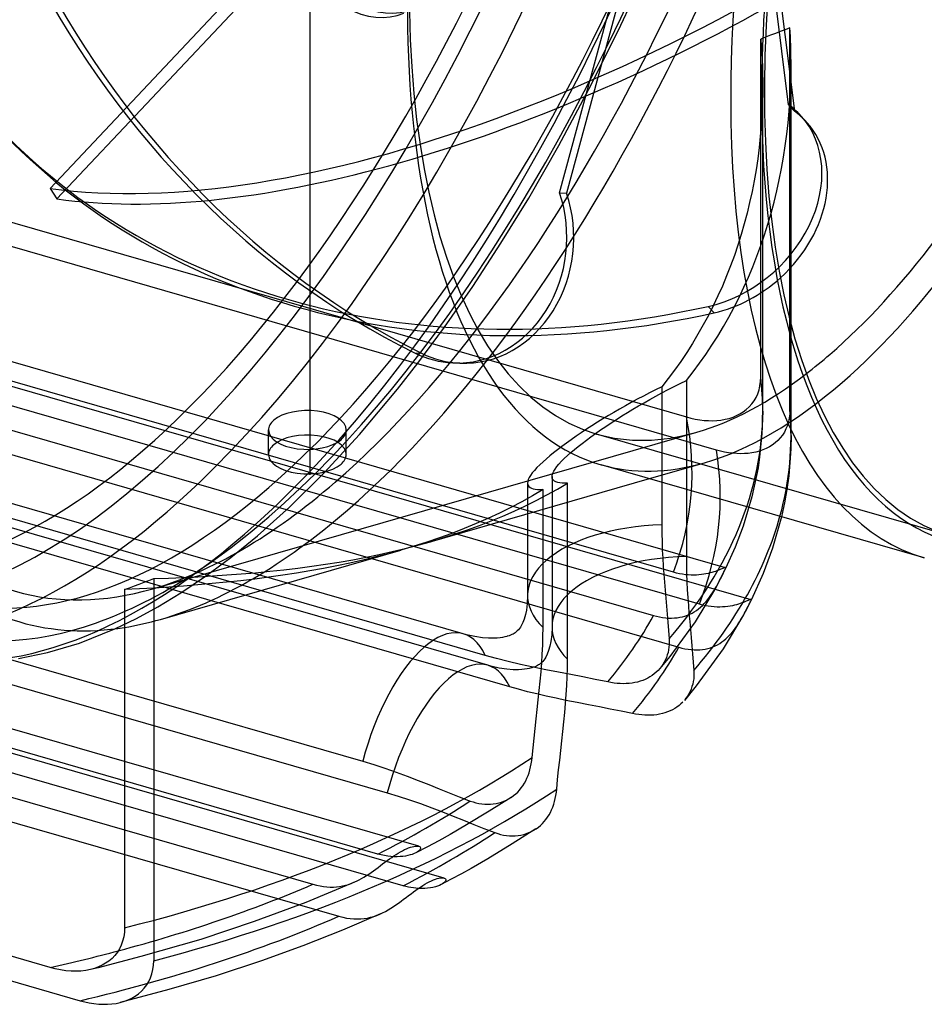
# Model space of a CAD drawing. Header units: millimetres. Extents: x -144 to 144, y -123 to 109.
# Tile 8 of 11: x 29 to 93, y -123 to -53. Entities that reach past the tile are written whole.
import ezdxf

# ---------------------------------------------------------------- set-up
doc = ezdxf.new("R2010")
doc.units = ezdxf.units.MM
doc.layers.add('HIDDEN', color=7, linetype='Continuous')
doc.layers.add('THICK', color=7, linetype='Continuous')

msp = doc.modelspace()

# ---------------------------------------------------------------- linework, layer by layer
at = {"layer": 'HIDDEN'}
for p, q in [((49.842, -85.055), (49.842, -35.692)), ((49.842, -85.055), (49.842, -35.692)), ((53.939, -40.891), (31.438, -64.784)), ((31.931, -65.526), (54.907, -41.129)), ((83.683, -58.855), (81.467, -41.241)), ((67.482, -65.085), (72.945, -44.921)), ((73.53, -44.605), (67.975, -65.107)), ((71.621, -53.634), (73.61, -49.353)), ((-31.451, -49.811), (76.451, -80.959)), ((78.574, -83.304), (-33.574, -50.93)), ((-55.033, -52.871), (79.197, -91.62)), ((69.561, -57.763), (71.621, -53.634)), ((83.433, -53.556), (83.091, -53.686)), ((83.773, -53.427), (83.433, -53.556)), ((83.79, -53.728), (83.773, -53.427)), ((83.773, -80.475), (83.773, -53.427)), ((-56.845, -54.08), (81.01, -93.875)), ((82.057, -54.076), (81.71, -54.207)), ((81.71, -54.207), (81.749, -54.697)), ((81.71, -78.147), (81.71, -54.207)), ((82.403, -53.946), (82.057, -54.076)), ((82.748, -53.816), (82.403, -53.946)), ((83.091, -53.686), (82.748, -53.816)), ((83.805, -54.03), (83.79, -53.728)), ((83.818, -54.333), (83.805, -54.03)), ((83.829, -54.636), (83.818, -54.333)), ((81.749, -54.697), (81.782, -55.19)), ((83.837, -54.939), (83.829, -54.636)), ((83.844, -55.243), (83.837, -54.939)), ((75.533, -91.953), (-50.033, -55.705)), ((81.782, -55.19), (81.808, -55.684)), ((81.808, -55.684), (81.828, -56.179)), ((83.85, -56.056), (83.844, -55.243)), ((81.828, -56.179), (81.842, -56.675)), ((83.84, -56.871), (83.85, -56.056)), ((83.85, -82.272), (83.85, -55.96)), ((77.367, -94.214), (-51.867, -56.908)), ((81.842, -56.675), (81.849, -57.172)), ((83.814, -57.687), (83.84, -56.871)), ((-54.626, -57.843), (74.126, -95.01)), ((67.434, -61.738), (69.561, -57.763)), ((81.849, -57.172), (81.847, -57.959)), ((81.85, -80.54), (81.85, -57.479)), ((83.772, -58.503), (83.814, -57.687)), ((81.847, -57.959), (81.829, -58.747)), ((83.713, -59.319), (83.772, -58.503)), ((-56.415, -59.059), (75.915, -97.259)), ((81.829, -58.747), (81.795, -59.535)), ((83.683, -58.855), (84.09, -59.312)), ((81.795, -59.535), (81.744, -60.324)), ((83.638, -60.134), (83.713, -59.319)), ((81.744, -60.324), (81.677, -61.111)), ((83.547, -60.946), (83.638, -60.134)), ((81.677, -61.111), (81.593, -61.896)), ((83.439, -61.757), (83.547, -60.946)), ((65.298, -65.465), (67.434, -61.738)), ((81.593, -61.896), (81.493, -62.68)), ((83.314, -62.564), (83.439, -61.757)), ((81.493, -62.68), (81.376, -63.46)), ((83.173, -63.367), (83.314, -62.564)), ((60.667, -96.305), (-55.12, -62.88)), ((83.015, -64.166), (83.173, -63.367)), ((62.399, -98.537), (-56.852, -64.112)), ((81.376, -63.46), (81.242, -64.237)), ((62.224, -97.833), (-53.564, -64.408)), ((31.438, -64.784), (31.931, -65.526)), ((81.242, -64.237), (81.092, -65.01)), ((82.84, -64.959), (83.015, -64.166)), ((63.337, -68.669), (65.298, -65.465)), ((67.482, -65.085), (67.975, -65.107)), ((81.092, -65.01), (80.925, -65.778)), ((82.648, -65.747), (82.84, -64.959)), ((63.956, -100.065), (-55.296, -65.64)), ((80.925, -65.778), (80.742, -66.541)), ((82.44, -66.529), (82.648, -65.747)), ((80.742, -66.541), (80.542, -67.298)), ((82.216, -67.303), (82.44, -66.529)), ((80.542, -67.298), (80.326, -68.049)), ((81.974, -68.071), (82.216, -67.303)), ((80.326, -68.049), (80.093, -68.793)), ((81.716, -68.83), (81.974, -68.071)), ((61.352, -71.715), (63.337, -68.669)), ((80.093, -68.793), (79.843, -69.53)), ((81.442, -69.582), (81.716, -68.83)), ((79.843, -69.53), (79.577, -70.26)), ((81.151, -70.324), (81.442, -69.582)), ((79.577, -70.26), (79.296, -70.981)), ((80.845, -71.057), (81.151, -70.324)), ((79.296, -70.981), (78.998, -71.693)), ((80.522, -71.78), (80.845, -71.057)), ((59.339, -74.612), (61.352, -71.715)), ((78.998, -71.693), (78.684, -72.396)), ((80.183, -72.492), (80.522, -71.78)), ((78.684, -72.396), (78.354, -73.089)), ((-63.956, -73.14), (55.296, -107.565)), ((77.999, -73.13), (78.405, -73.587)), ((78.354, -73.089), (78.008, -73.772)), ((79.828, -73.194), (80.183, -72.492)), ((59.32, -113.595), (-80.155, -73.332)), ((78.008, -73.772), (77.647, -74.445)), ((79.458, -73.885), (79.828, -73.194)), ((77.647, -74.445), (77.271, -75.107)), ((78.672, -75.23), (79.072, -74.563)), ((79.072, -74.563), (79.458, -73.885)), ((54.626, -111.898), (-74.126, -74.731)), ((57.456, -77.158), (59.339, -74.612)), ((77.271, -75.107), (76.88, -75.758)), ((78.256, -75.885), (78.672, -75.23)), ((56.415, -114.146), (-75.915, -75.946)), ((76.88, -75.758), (76.474, -76.397)), ((77.826, -76.526), (78.256, -75.885)), ((57.223, -76.428), (57.716, -76.45)), ((76.474, -76.397), (76.054, -77.024)), ((77.382, -77.155), (77.826, -76.526)), ((56.015, -78.998), (57.456, -77.158)), ((60.43, -77.158), (59.937, -77.136)), ((76.054, -77.024), (75.619, -77.639)), ((76.924, -77.77), (77.382, -77.155)), ((75.619, -77.639), (75.171, -78.242)), ((76.452, -78.372), (76.924, -77.77)), ((75.171, -78.242), (74.708, -78.832)), ((75.584, -78.802), (76.018, -78.584)), ((76.018, -78.584), (76.452, -78.372)), ((76.452, -78.372), (76.452, -86.081)), ((81.588, -79.047), (81.656, -78.752)), ((81.656, -78.752), (81.697, -78.449)), ((81.697, -78.449), (81.71, -78.147)), ((-77.367, -78.991), (51.867, -116.298)), ((53.333, -82.198), (56.015, -78.998)), ((73.842, -79.261), (73.409, -79.483)), ((74.275, -79.043), (73.842, -79.261)), ((74.708, -78.832), (74.275, -79.043)), ((74.296, -79.482), (74.721, -79.252)), ((74.708, -78.832), (74.708, -88.599)), ((74.721, -79.252), (75.152, -79.025)), ((75.152, -79.025), (75.584, -78.802)), ((81.376, -79.579), (81.492, -79.325)), ((81.492, -79.325), (81.588, -79.047)), ((72.555, -79.939), (72.136, -80.17)), ((72.98, -79.709), (72.555, -79.939)), ((73.409, -79.483), (72.98, -79.709)), ((73.062, -80.18), (73.464, -79.947)), ((73.464, -79.947), (73.876, -79.714)), ((73.876, -79.714), (74.296, -79.482)), ((80.895, -80.241), (81.08, -80.032)), ((81.08, -80.032), (81.241, -79.81)), ((81.241, -79.81), (81.376, -79.579)), ((71.324, -80.634), (70.934, -80.865)), ((71.726, -80.402), (71.324, -80.634)), ((72.136, -80.17), (71.726, -80.402)), ((71.895, -80.885), (72.283, -80.645)), ((72.283, -80.645), (72.67, -80.412)), ((72.67, -80.412), (73.062, -80.18)), ((80.005, -80.86), (80.241, -80.739)), ((80.241, -80.739), (80.468, -80.596)), ((80.468, -80.596), (80.689, -80.43)), ((80.689, -80.43), (80.895, -80.241)), ((81.85, -80.539), (81.796, -82.156)), ((83.762, -80.751), (83.728, -81.031)), ((83.773, -80.475), (83.762, -80.751)), ((70.158, -81.338), (69.771, -81.582)), ((70.546, -81.098), (70.158, -81.338)), ((70.934, -80.865), (70.546, -81.098)), ((70.75, -81.625), (71.125, -81.377)), ((71.125, -81.377), (71.508, -81.129)), ((71.508, -81.129), (71.895, -80.885)), ((76.451, -80.959), (76.755, -81.04)), ((76.755, -81.04), (77.07, -81.109)), ((77.07, -81.109), (77.391, -81.163)), ((77.391, -81.163), (77.71, -81.2)), ((77.71, -81.2), (78.023, -81.219)), ((78.023, -81.219), (78.325, -81.222)), ((78.325, -81.222), (78.61, -81.208)), ((78.61, -81.208), (78.898, -81.176)), ((78.898, -81.176), (79.188, -81.126)), ((79.188, -81.126), (79.473, -81.056)), ((79.473, -81.056), (79.748, -80.966)), ((79.748, -80.966), (80.005, -80.86)), ((83.671, -81.304), (83.591, -81.564)), ((83.728, -81.031), (83.671, -81.304)), ((38.7, -93.119), (77.185, -82.034)), ((46.891, -83.612), (46.891, -81.88)), ((50.83, -84.917), (53.333, -82.198)), ((52.391, -83.612), (52.391, -81.88)), ((69.014, -82.076), (68.649, -82.324)), ((69.389, -81.829), (69.014, -82.076)), ((69.771, -81.582), (69.389, -81.829)), ((69.694, -82.361), (70.032, -82.118)), ((70.032, -82.118), (70.385, -81.873)), ((95.215, -89.416), (70.1, -82.166)), ((70.385, -81.873), (70.75, -81.625)), ((81.796, -82.156), (81.633, -83.777)), ((83.244, -82.236), (83.086, -82.438)), ((83.379, -82.025), (83.244, -82.236)), ((83.492, -81.806), (83.379, -82.025)), ((83.591, -81.564), (83.492, -81.806)), ((67.96, -82.81), (67.639, -83.047)), ((68.297, -82.569), (67.96, -82.81)), ((68.649, -82.324), (68.297, -82.569)), ((68.787, -83.05), (69.07, -82.828)), ((69.07, -82.828), (69.373, -82.598)), ((69.373, -82.598), (69.694, -82.361)), ((82.72, -82.795), (82.52, -82.944)), ((82.911, -82.626), (82.72, -82.795)), ((83.086, -82.438), (82.911, -82.626)), ((83.85, -82.272), (83.832, -83.223)), ((67.054, -83.499), (66.793, -83.711)), ((67.336, -83.277), (67.054, -83.499)), ((67.639, -83.047), (67.336, -83.277)), ((68.041, -83.684), (68.286, -83.466)), ((68.286, -83.466), (68.525, -83.264)), ((68.525, -83.264), (68.787, -83.05)), ((78.852, -83.378), (78.574, -83.304)), ((79.139, -83.442), (78.852, -83.378)), ((79.432, -83.494), (79.139, -83.442)), ((79.725, -83.531), (79.432, -83.494)), ((80.015, -83.554), (79.725, -83.531)), ((80.297, -83.561), (80.015, -83.554)), ((80.569, -83.554), (80.297, -83.561)), ((80.827, -83.534), (80.569, -83.554)), ((81.088, -83.498), (80.827, -83.534)), ((81.351, -83.445), (81.088, -83.498)), ((81.61, -83.376), (81.351, -83.445)), ((81.86, -83.289), (81.61, -83.376)), ((82.097, -83.187), (81.86, -83.289)), ((82.317, -83.072), (82.097, -83.187)), ((82.52, -82.944), (82.317, -83.072)), ((83.832, -83.223), (83.777, -84.173)), ((66.309, -84.131), (66.084, -84.343)), ((66.554, -83.914), (66.309, -84.131)), ((66.793, -83.711), (66.554, -83.914)), ((67.284, -84.476), (67.435, -84.293)), ((67.435, -84.293), (67.613, -84.099)), ((67.613, -84.099), (67.816, -83.896)), ((67.816, -83.896), (68.041, -83.684)), ((73.83, -85.326), (77.734, -84.202)), ((81.633, -83.777), (81.517, -84.552)), ((83.777, -84.173), (83.685, -85.125)), ((48.377, -87.338), (50.83, -84.917)), ((65.552, -84.923), (65.429, -85.093)), ((65.703, -84.741), (65.552, -84.923)), ((65.881, -84.547), (65.703, -84.741)), ((66.084, -84.343), (65.881, -84.547)), ((66.959, -85.071), (66.998, -84.943)), ((66.998, -84.943), (67.065, -84.801)), ((67.065, -84.801), (67.16, -84.645)), ((67.16, -84.645), (67.284, -84.476)), ((81.517, -84.552), (81.086, -86.604)), ((49.84, -85.056), (49.84, -85.055)), ((49.84, -85.055), (49.84, -85.055)), ((49.84, -85.055), (49.84, -85.055)), ((49.84, -85.055), (49.84, -85.055)), ((49.84, -85.055), (49.84, -85.055)), ((49.84, -85.055), (49.84, -85.055)), ((49.84, -85.055), (49.84, -85.055)), ((49.84, -85.055), (49.84, -85.055)), ((49.84, -85.055), (49.84, -85.055)), ((49.84, -85.055), (49.84, -85.055)), ((49.84, -85.055), (49.84, -85.055)), ((49.84, -85.055), (49.84, -85.055)), ((49.84, -85.055), (49.84, -85.055)), ((49.84, -85.055), (49.84, -85.055)), ((49.84, -85.055), (49.84, -85.055)), ((49.84, -85.055), (49.84, -85.055)), ((49.84, -85.055), (49.84, -85.055)), ((49.84, -85.055), (49.84, -85.055)), ((49.84, -85.055), (49.84, -85.055)), ((49.84, -85.055), (49.84, -85.055)), ((49.84, -85.055), (49.841, -85.055)), ((49.841, -85.056), (49.84, -85.056)), ((49.84, -85.056), (49.84, -85.056)), ((49.84, -85.056), (49.84, -85.056)), ((49.84, -85.056), (49.84, -85.056)), ((49.84, -85.056), (49.84, -85.056)), ((49.84, -85.056), (49.84, -85.056)), ((49.84, -85.056), (49.84, -85.056)), ((49.84, -85.056), (49.84, -85.056)), ((49.84, -85.056), (49.84, -85.056)), ((49.84, -85.056), (49.84, -85.056)), ((49.84, -85.056), (49.84, -85.056)), ((49.84, -85.056), (49.84, -85.056)), ((49.84, -85.056), (49.84, -85.056)), ((49.84, -85.056), (49.84, -85.056)), ((49.84, -85.056), (49.84, -85.056)), ((49.84, -85.056), (49.84, -85.056)), ((49.841, -85.055), (49.841, -85.055)), ((49.841, -85.055), (49.841, -85.055)), ((49.841, -85.055), (49.841, -85.055)), ((49.841, -85.055), (49.841, -85.055)), ((49.841, -85.055), (49.841, -85.055)), ((49.841, -85.055), (49.841, -85.055)), ((49.841, -85.055), (49.842, -85.055)), ((49.841, -85.055), (49.841, -85.055)), ((49.841, -85.055), (49.841, -85.055)), ((49.841, -85.055), (49.841, -85.055)), ((49.841, -85.055), (49.841, -85.055)), ((49.841, -85.055), (49.841, -85.055)), ((49.841, -85.055), (49.841, -85.055)), ((49.841, -85.055), (49.841, -85.055)), ((49.841, -85.055), (49.841, -85.055)), ((49.841, -85.056), (49.841, -85.056)), ((49.841, -85.056), (49.841, -85.056)), ((49.841, -85.056), (49.841, -85.056)), ((49.841, -85.056), (49.841, -85.056)), ((49.841, -85.056), (49.841, -85.056)), ((49.841, -85.056), (49.841, -85.056)), ((49.841, -85.056), (49.841, -85.056)), ((49.841, -85.056), (49.841, -85.056)), ((49.841, -85.056), (49.841, -85.056)), ((49.841, -85.056), (49.841, -85.056)), ((49.841, -85.056), (49.841, -85.056)), ((49.841, -85.056), (49.841, -85.056)), ((49.841, -85.056), (49.841, -85.056)), ((49.841, -85.056), (49.841, -85.056)), ((49.842, -85.056), (49.841, -85.056)), ((49.842, -85.055), (49.842, -85.055)), ((49.842, -85.055), (49.842, -85.055)), ((49.842, -85.055), (49.842, -85.055)), ((49.842, -85.055), (49.842, -85.055)), ((49.842, -85.055), (49.842, -85.055)), ((49.842, -85.055), (49.842, -85.055)), ((49.842, -85.055), (49.842, -85.055)), ((49.842, -85.055), (49.842, -85.055)), ((49.842, -85.055), (49.842, -85.056)), ((49.842, -85.056), (49.842, -85.056)), ((49.842, -85.056), (49.842, -85.056)), ((49.842, -85.056), (49.842, -85.056)), ((65.227, -85.52), (65.214, -85.633)), ((65.214, -85.633), (65.226, -85.729)), ((65.214, -85.633), (65.214, -93.593)), ((65.266, -85.392), (65.227, -85.52)), ((65.333, -85.25), (65.266, -85.392)), ((65.429, -85.093), (65.333, -85.25)), ((66.946, -85.183), (66.959, -85.071)), ((66.958, -85.279), (66.946, -85.183)), ((66.946, -85.183), (66.946, -95.825)), ((66.991, -85.362), (66.958, -85.279)), ((67.047, -85.434), (66.991, -85.362)), ((67.124, -85.496), (67.047, -85.434)), ((67.224, -85.548), (67.124, -85.496)), ((67.347, -85.59), (67.224, -85.548)), ((67.326, -86.072), (68.049, -85.649)), ((67.492, -85.62), (67.347, -85.59)), ((67.658, -85.64), (67.492, -85.62)), ((67.844, -85.65), (67.658, -85.64)), ((68.05, -85.649), (67.844, -85.65)), ((68.049, -86.991), (68.049, -85.649)), ((83.685, -85.125), (83.556, -86.082)), ((65.226, -85.729), (65.259, -85.812)), ((65.259, -85.812), (65.314, -85.885)), ((65.314, -85.885), (65.392, -85.947)), ((65.392, -85.947), (65.491, -85.999)), ((65.491, -85.999), (65.613, -86.041)), ((66.312, -86.103), (65.566, -86.54)), ((65.613, -86.041), (65.757, -86.072)), ((65.757, -86.072), (65.922, -86.093)), ((65.922, -86.093), (66.107, -86.103)), ((66.107, -86.103), (66.312, -86.103)), ((66.312, -95.87), (66.312, -86.103)), ((66.587, -86.481), (67.326, -86.072)), ((83.556, -86.082), (83.388, -87.043)), ((64.802, -86.964), (64.021, -87.372)), ((65.566, -86.54), (64.802, -86.964)), ((65.059, -87.257), (65.831, -86.876)), ((65.831, -86.876), (66.587, -86.481)), ((81.086, -86.604), (80.466, -88.681)), ((83.388, -87.043), (83.177, -88.022)), ((46.111, -89.368), (48.377, -87.338)), ((63.222, -87.767), (62.407, -88.146)), ((64.021, -87.372), (63.222, -87.767)), ((63.468, -87.977), (64.271, -87.624)), ((64.271, -87.624), (65.059, -87.257)), ((62.407, -88.146), (61.575, -88.511)), ((61.817, -88.638), (62.65, -88.315)), ((62.65, -88.315), (63.468, -87.977)), ((59.862, -89.196), (58.983, -89.517)), ((60.726, -88.861), (59.862, -89.196)), ((60.107, -89.242), (60.969, -88.947)), ((61.575, -88.511), (60.726, -88.861)), ((60.969, -88.947), (61.817, -88.638)), ((74.708, -88.599), (74.713, -89.214)), ((80.466, -88.681), (79.902, -90.175)), ((44.233, -90.897), (46.111, -89.368)), ((58.088, -89.822), (57.178, -90.112)), ((58.983, -89.517), (58.088, -89.822)), ((58.343, -89.786), (59.232, -89.521)), ((59.232, -89.521), (60.107, -89.242)), ((74.713, -89.214), (74.725, -89.808)), ((74.725, -89.808), (74.745, -90.386)), ((39.249, -95.286), (56.247, -90.39)), ((56.254, -90.388), (55.37, -90.635)), ((57.178, -90.112), (56.254, -90.388)), ((74.745, -90.386), (74.773, -90.953)), ((79.902, -90.175), (79.228, -91.688)), ((42.426, -92.239), (44.233, -90.897)), ((53.566, -91.089), (52.648, -91.298)), ((54.474, -90.868), (53.566, -91.089)), ((55.37, -90.635), (54.474, -90.868)), ((74.773, -90.953), (74.806, -91.515)), ((49.827, -91.85), (48.866, -92.011)), ((50.777, -91.678), (49.827, -91.85)), ((51.718, -91.494), (50.777, -91.678)), ((52.648, -91.298), (51.718, -91.494)), ((74.806, -91.515), (74.845, -92.076)), ((75.747, -92.01), (75.533, -91.953)), ((78.261, -91.964), (78.128, -92.001)), ((78.387, -91.925), (78.261, -91.964)), ((78.503, -91.886), (78.387, -91.925)), ((78.611, -91.846), (78.503, -91.886)), ((79.228, -91.688), (78.518, -93.07)), ((78.711, -91.807), (78.611, -91.846)), ((78.802, -91.77), (78.711, -91.807)), ((78.883, -91.735), (78.802, -91.77)), ((78.956, -91.703), (78.883, -91.735)), ((79.018, -91.675), (78.956, -91.703)), ((79.071, -91.653), (79.018, -91.675)), ((79.07, -92.009), (79.108, -91.93)), ((79.116, -91.635), (79.071, -91.653)), ((79.108, -91.93), (79.141, -91.859)), ((79.151, -91.624), (79.116, -91.635)), ((79.141, -91.859), (79.169, -91.798)), ((79.179, -91.619), (79.151, -91.624)), ((79.169, -91.798), (79.19, -91.747)), ((79.199, -91.62), (79.179, -91.619)), ((79.19, -91.747), (79.205, -91.705)), ((79.211, -91.63), (79.199, -91.62)), ((79.205, -91.705), (79.214, -91.671)), ((79.216, -91.646), (79.211, -91.63)), ((79.214, -91.671), (79.216, -91.646)), ((40.69, -93.408), (42.426, -92.239)), ((43.926, -92.654), (42.914, -92.753)), ((44.931, -92.546), (43.926, -92.654)), ((45.928, -92.428), (44.931, -92.546)), ((46.916, -92.299), (45.928, -92.428)), ((47.895, -92.16), (46.916, -92.299)), ((48.866, -92.011), (47.895, -92.16)), ((74.845, -92.076), (74.89, -92.641)), ((74.89, -92.641), (74.938, -93.21)), ((75.961, -92.057), (75.747, -92.01)), ((76.173, -92.095), (75.961, -92.057)), ((76.38, -92.123), (76.173, -92.095)), ((76.583, -92.142), (76.38, -92.123)), ((76.78, -92.152), (76.583, -92.142)), ((76.971, -92.154), (76.78, -92.152)), ((77.157, -92.149), (76.971, -92.154)), ((77.337, -92.137), (77.157, -92.149)), ((77.509, -92.119), (77.337, -92.137)), ((77.676, -92.096), (77.509, -92.119)), ((77.835, -92.068), (77.676, -92.096)), ((77.985, -92.036), (77.835, -92.068)), ((78.128, -92.001), (77.985, -92.036)), ((78.653, -92.812), (78.728, -92.673)), ((78.728, -92.673), (78.799, -92.542)), ((78.799, -92.542), (78.863, -92.418)), ((78.863, -92.418), (78.923, -92.303)), ((78.923, -92.303), (78.977, -92.196)), ((78.977, -92.196), (79.026, -92.098)), ((79.026, -92.098), (79.07, -92.009)), ((37.758, -93.125), (36.71, -93.178)), ((38.8, -93.066), (37.758, -93.125)), ((39.838, -92.999), (38.8, -93.066)), ((40.87, -92.925), (39.838, -92.999)), ((41.895, -92.844), (40.87, -92.925)), ((42.914, -92.753), (41.895, -92.844)), ((74.938, -93.21), (74.989, -93.778)), ((78.518, -93.07), (77.065, -95.467)), ((78.293, -93.413), (78.392, -93.257)), ((78.392, -93.257), (78.485, -93.105)), ((78.485, -93.105), (78.572, -92.956)), ((78.572, -92.956), (78.653, -92.812)), ((39.057, -94.4), (40.69, -93.408)), ((65.214, -93.592), (65.191, -94.158)), ((74.989, -93.778), (75.041, -94.346)), ((77.71, -94.165), (77.839, -94.022)), ((77.839, -94.022), (77.961, -93.875)), ((77.961, -93.875), (78.077, -93.723)), ((78.077, -93.723), (78.188, -93.569)), ((78.188, -93.569), (78.293, -93.413)), ((80.488, -94.082), (80.382, -94.123)), ((80.585, -94.043), (80.488, -94.082)), ((80.671, -94.006), (80.585, -94.043)), ((80.748, -93.972), (80.671, -94.006)), ((80.815, -93.941), (80.748, -93.972)), ((80.872, -93.915), (80.815, -93.941)), ((80.921, -93.895), (80.872, -93.915)), ((80.959, -93.881), (80.921, -93.895)), ((80.938, -94.127), (80.969, -94.062)), ((80.989, -93.874), (80.959, -93.881)), ((80.969, -94.062), (80.993, -94.008)), ((81.01, -93.875), (80.989, -93.874)), ((80.993, -94.008), (81.011, -93.963)), ((81.022, -93.884), (81.01, -93.875)), ((81.011, -93.963), (81.022, -93.927)), ((81.026, -93.901), (81.022, -93.884)), ((81.022, -93.927), (81.026, -93.901)), ((37.562, -95.215), (39.057, -94.4)), ((65.131, -94.634), (65.066, -94.948)), ((65.191, -94.158), (65.131, -94.634)), ((75.041, -94.346), (75.092, -94.917)), ((76.851, -94.837), (77.006, -94.747)), ((77.006, -94.747), (77.156, -94.649)), ((77.156, -94.649), (77.301, -94.541)), ((77.301, -94.541), (77.441, -94.425)), ((77.579, -94.27), (77.367, -94.214)), ((77.441, -94.425), (77.578, -94.299)), ((77.578, -94.299), (77.71, -94.165)), ((77.79, -94.317), (77.579, -94.27)), ((78.001, -94.355), (77.79, -94.317)), ((78.21, -94.384), (78.001, -94.355)), ((78.417, -94.403), (78.21, -94.384)), ((78.62, -94.413), (78.417, -94.403)), ((78.818, -94.414), (78.62, -94.413)), ((79.008, -94.408), (78.818, -94.414)), ((79.193, -94.394), (79.008, -94.408)), ((79.37, -94.375), (79.193, -94.394)), ((79.539, -94.349), (79.37, -94.375)), ((79.701, -94.319), (79.539, -94.349)), ((79.855, -94.284), (79.701, -94.319)), ((80.001, -94.246), (79.855, -94.284)), ((80.139, -94.206), (80.001, -94.246)), ((80.265, -94.165), (80.139, -94.206)), ((80.382, -94.123), (80.265, -94.165)), ((80.559, -94.858), (80.63, -94.726)), ((80.63, -94.726), (80.695, -94.603)), ((80.695, -94.603), (80.755, -94.488)), ((80.755, -94.488), (80.809, -94.383)), ((80.809, -94.383), (80.858, -94.288)), ((80.858, -94.288), (80.901, -94.202)), ((80.901, -94.202), (80.938, -94.127)), ((36.03, -95.954), (37.562, -95.215)), ((64.974, -95.266), (64.877, -95.517)), ((65.066, -94.948), (64.974, -95.266)), ((74.126, -95.011), (74.342, -95.068)), ((74.342, -95.068), (74.558, -95.115)), ((74.558, -95.115), (74.772, -95.151)), ((74.772, -95.151), (74.985, -95.177)), ((74.985, -95.177), (75.196, -95.192)), ((75.092, -94.917), (75.142, -95.492)), ((75.196, -95.192), (75.402, -95.195)), ((77.065, -95.467), (75.27, -97.92)), ((75.402, -95.195), (75.602, -95.188)), ((75.602, -95.188), (75.797, -95.169)), ((75.797, -95.169), (75.987, -95.14)), ((75.987, -95.14), (76.171, -95.1)), ((76.171, -95.1), (76.35, -95.049)), ((76.35, -95.049), (76.523, -94.988)), ((76.523, -94.988), (76.69, -94.917)), ((76.69, -94.917), (76.851, -94.837)), ((80.117, -95.61), (80.218, -95.451)), ((80.218, -95.451), (80.312, -95.295)), ((80.312, -95.295), (80.4, -95.144)), ((80.4, -95.144), (80.482, -94.997)), ((80.482, -94.997), (80.559, -94.858)), ((64.44, -96.152), (64.386, -96.196)), ((64.49, -96.106), (64.44, -96.152)), ((64.566, -96.027), (64.49, -96.106)), ((64.643, -95.932), (64.566, -96.027)), ((64.706, -95.841), (64.643, -95.932)), ((64.772, -95.731), (64.706, -95.841)), ((64.877, -95.517), (64.772, -95.731)), ((66.306, -96.494), (66.312, -95.87)), ((66.946, -95.825), (66.923, -96.389)), ((75.142, -95.492), (75.189, -96.072)), ((75.189, -96.072), (75.233, -96.661)), ((79.655, -96.237), (79.779, -96.085)), ((79.779, -96.085), (79.897, -95.929)), ((79.897, -95.929), (80.01, -95.77)), ((80.01, -95.77), (80.117, -95.61)), ((60.897, -96.369), (60.667, -96.305)), ((61.487, -96.501), (60.897, -96.369)), ((62.018, -96.581), (61.487, -96.501)), ((62.456, -96.615), (62.018, -96.581)), ((62.84, -96.618), (62.456, -96.615)), ((63.067, -96.607), (62.84, -96.618)), ((63.269, -96.587), (63.067, -96.607)), ((63.451, -96.56), (63.269, -96.587)), ((63.609, -96.529), (63.451, -96.56)), ((63.75, -96.494), (63.609, -96.529)), ((63.78, -96.485), (63.75, -96.494)), ((63.907, -96.445), (63.78, -96.485)), ((64.017, -96.403), (63.907, -96.445)), ((64.111, -96.362), (64.017, -96.403)), ((64.193, -96.321), (64.111, -96.362)), ((64.265, -96.279), (64.193, -96.321)), ((64.329, -96.238), (64.265, -96.279)), ((64.386, -96.196), (64.329, -96.238)), ((66.288, -97.115), (66.306, -96.494)), ((66.863, -96.863), (66.798, -97.18)), ((66.923, -96.389), (66.863, -96.863)), ((75.233, -96.661), (75.241, -96.858)), ((75.241, -96.858), (75.236, -97.053)), ((78.96, -96.884), (79.107, -96.773)), ((79.107, -96.773), (79.25, -96.653)), ((79.25, -96.653), (79.389, -96.523)), ((79.389, -96.523), (79.524, -96.384)), ((79.524, -96.384), (79.655, -96.237)), ((66.259, -97.738), (66.288, -97.115)), ((66.706, -97.497), (66.61, -97.748)), ((66.798, -97.18), (66.706, -97.497)), ((75.192, -97.435), (75.152, -97.621)), ((75.22, -97.246), (75.192, -97.435)), ((75.236, -97.053), (75.22, -97.246)), ((75.915, -97.259), (76.133, -97.317)), ((76.133, -97.317), (76.35, -97.364)), ((76.35, -97.364), (76.567, -97.401)), ((76.567, -97.401), (76.782, -97.426)), ((76.782, -97.426), (76.994, -97.44)), ((76.994, -97.44), (77.2, -97.443)), ((77.2, -97.443), (77.4, -97.435)), ((77.4, -97.435), (77.596, -97.415)), ((77.596, -97.415), (77.786, -97.385)), ((77.786, -97.385), (77.97, -97.344)), ((77.97, -97.344), (78.15, -97.292)), ((78.15, -97.292), (78.323, -97.23)), ((78.323, -97.23), (78.49, -97.158)), ((78.49, -97.158), (78.652, -97.076)), ((78.652, -97.076), (78.809, -96.984)), ((78.809, -96.984), (78.96, -96.884)), ((63.017, -98.053), (62.224, -97.833)), ((63.852, -98.266), (63.017, -98.053)), ((66.219, -98.365), (66.259, -97.738)), ((66.298, -98.259), (66.222, -98.338)), ((66.375, -98.163), (66.298, -98.259)), ((66.438, -98.072), (66.375, -98.163)), ((66.504, -97.963), (66.438, -98.072)), ((66.61, -97.748), (66.504, -97.963)), ((75.27, -97.92), (74.568, -98.772)), ((74.965, -98.152), (74.881, -98.317)), ((75.039, -97.98), (74.965, -98.152)), ((75.101, -97.803), (75.039, -97.98)), ((75.152, -97.621), (75.101, -97.803)), ((62.621, -98.598), (62.399, -98.538)), ((63.216, -98.732), (62.621, -98.598)), ((63.75, -98.813), (63.216, -98.732)), ((64.187, -98.847), (63.75, -98.813)), ((64.721, -98.47), (63.852, -98.266)), ((64.569, -98.851), (64.187, -98.847)), ((64.799, -98.839), (64.569, -98.851)), ((65.611, -98.665), (64.721, -98.47)), ((65.001, -98.819), (64.799, -98.839)), ((65.181, -98.792), (65.001, -98.819)), ((65.341, -98.761), (65.181, -98.792)), ((65.481, -98.726), (65.341, -98.761)), ((65.512, -98.717), (65.481, -98.726)), ((65.639, -98.677), (65.512, -98.717)), ((66.51, -98.85), (65.611, -98.665)), ((65.749, -98.636), (65.639, -98.677)), ((65.843, -98.594), (65.749, -98.636)), ((65.924, -98.553), (65.843, -98.594)), ((65.997, -98.511), (65.924, -98.553)), ((66.061, -98.47), (65.997, -98.511)), ((66.118, -98.428), (66.061, -98.47)), ((66.172, -98.384), (66.118, -98.428)), ((66.17, -99.001), (66.219, -98.365)), ((66.222, -98.338), (66.172, -98.384)), ((67.405, -99.027), (66.51, -98.85)), ((74.446, -98.906), (74.316, -99.032)), ((74.568, -98.772), (74.446, -98.906)), ((74.682, -98.628), (74.568, -98.772)), ((74.786, -98.476), (74.682, -98.628)), ((74.881, -98.317), (74.786, -98.476)), ((66.048, -100.312), (66.113, -99.649)), ((66.113, -99.649), (66.17, -99.001)), ((68.282, -99.197), (67.405, -99.027)), ((69.129, -99.361), (68.282, -99.197)), ((69.988, -99.531), (69.129, -99.361)), ((70.883, -99.715), (69.988, -99.531)), ((73.368, -99.606), (73.186, -99.668)), ((73.544, -99.533), (73.368, -99.606)), ((73.712, -99.452), (73.544, -99.533)), ((73.875, -99.361), (73.712, -99.452)), ((74.029, -99.26), (73.875, -99.361)), ((74.177, -99.151), (74.029, -99.26)), ((74.316, -99.032), (74.177, -99.151)), ((64.566, -100.236), (63.956, -100.065)), ((65.203, -100.403), (64.566, -100.236)), ((65.976, -100.984), (66.048, -100.312)), ((71.108, -99.758), (70.883, -99.715)), ((71.331, -99.792), (71.108, -99.758)), ((71.552, -99.817), (71.331, -99.792)), ((71.769, -99.833), (71.552, -99.817)), ((71.984, -99.838), (71.769, -99.833)), ((72.195, -99.835), (71.984, -99.838)), ((72.402, -99.821), (72.195, -99.835)), ((72.605, -99.798), (72.402, -99.821)), ((72.804, -99.765), (72.605, -99.798)), ((72.998, -99.721), (72.804, -99.765)), ((73.186, -99.668), (72.998, -99.721)), ((36.71, -100.468), (53.564, -105.333)), ((65.863, -100.565), (65.203, -100.403)), ((66.541, -100.722), (65.863, -100.565)), ((65.902, -101.659), (65.976, -100.984)), ((67.23, -100.873), (66.541, -100.722)), ((67.926, -101.018), (67.23, -100.873)), ((65.825, -102.336), (65.902, -101.659)), ((65.749, -103.015), (65.825, -102.336)), ((65.674, -103.695), (65.749, -103.015)), ((65.603, -104.376), (65.674, -103.695)), ((65.537, -105.057), (65.603, -104.376)), ((65.512, -105.285), (65.537, -105.057)), ((57.529, -111.346), (36.71, -105.336)), ((53.564, -105.333), (54.341, -105.566)), ((54.341, -105.566), (55.128, -105.822)), ((55.128, -105.822), (55.916, -106.096)), ((65.384, -105.935), (65.435, -105.724)), ((65.435, -105.724), (65.478, -105.507)), ((65.478, -105.507), (65.512, -105.285)), ((55.916, -106.096), (56.698, -106.384)), ((56.698, -106.384), (57.468, -106.68)), ((65.087, -106.714), (65.174, -106.53)), ((65.174, -106.53), (65.253, -106.338)), ((65.253, -106.338), (65.323, -106.14)), ((65.323, -106.14), (65.384, -105.935)), ((57.468, -106.68), (58.222, -106.979)), ((58.222, -106.979), (58.956, -107.274)), ((58.956, -107.274), (59.664, -107.559)), ((64.648, -107.367), (64.77, -107.217)), ((64.77, -107.217), (64.884, -107.058)), ((64.884, -107.058), (64.99, -106.89)), ((64.99, -106.89), (65.087, -106.714)), ((55.296, -107.565), (56.074, -107.799)), ((56.074, -107.799), (56.862, -108.054)), ((59.664, -107.559), (60.387, -107.846)), ((60.387, -107.846), (61.153, -108.142)), ((64.057, -107.886), (62.506, -108.87)), ((63.723, -108.076), (63.894, -107.986)), ((63.894, -107.986), (64.057, -107.886)), ((64.078, -107.872), (64.232, -107.761)), ((64.232, -107.761), (64.378, -107.639)), ((64.378, -107.639), (64.517, -107.508)), ((64.517, -107.508), (64.648, -107.367)), ((56.862, -108.054), (57.652, -108.329)), ((57.652, -108.329), (58.435, -108.618)), ((58.435, -108.618), (59.207, -108.915)), ((61.153, -108.142), (61.357, -108.212)), ((61.357, -108.212), (61.563, -108.27)), ((61.563, -108.27), (61.77, -108.315)), ((61.77, -108.315), (61.977, -108.347)), ((61.977, -108.347), (62.183, -108.366)), ((62.183, -108.366), (62.387, -108.373)), ((62.387, -108.373), (62.589, -108.367)), ((62.589, -108.367), (62.788, -108.349)), ((62.788, -108.349), (62.984, -108.318)), ((62.984, -108.318), (63.177, -108.275)), ((63.177, -108.275), (63.365, -108.22)), ((63.365, -108.22), (63.547, -108.154)), ((63.547, -108.154), (63.723, -108.076)), ((59.207, -108.915), (59.962, -109.214)), ((59.962, -109.214), (60.696, -109.509)), ((62.506, -108.87), (60.908, -109.834)), ((60.908, -109.834), (59.741, -110.51)), ((60.696, -109.509), (61.405, -109.794)), ((61.405, -109.794), (62.13, -110.082)), ((62.13, -110.082), (62.898, -110.378)), ((65.662, -110.209), (65.826, -110.106)), ((36.71, -110.19), (50.033, -114.036)), ((59.741, -110.51), (58.943, -110.95)), ((62.898, -110.378), (63.104, -110.45)), ((63.104, -110.45), (63.312, -110.508)), ((63.312, -110.508), (63.521, -110.553)), ((63.521, -110.553), (63.73, -110.585)), ((63.73, -110.585), (63.938, -110.604)), ((63.938, -110.604), (64.144, -110.61)), ((64.144, -110.61), (64.348, -110.603)), ((64.348, -110.603), (64.549, -110.583)), ((64.549, -110.583), (64.747, -110.551)), ((64.747, -110.551), (64.941, -110.507)), ((64.941, -110.507), (65.13, -110.45)), ((65.13, -110.45), (65.313, -110.381)), ((65.313, -110.381), (65.491, -110.301)), ((65.491, -110.301), (65.662, -110.209)), ((56.663, -111.518), (56.8, -111.462)), ((56.8, -111.462), (56.931, -111.415)), ((56.931, -111.415), (57.055, -111.378)), ((57.055, -111.378), (57.171, -111.351)), ((57.171, -111.351), (57.278, -111.335)), ((57.278, -111.335), (57.373, -111.328)), ((58.133, -111.384), (57.311, -111.811)), ((57.373, -111.328), (57.457, -111.332)), ((57.457, -111.332), (57.527, -111.345)), ((57.527, -111.345), (57.589, -111.371)), ((57.589, -111.371), (57.631, -111.408)), ((57.631, -111.408), (57.65, -111.454)), ((57.65, -111.454), (57.647, -111.508)), ((58.943, -110.95), (58.133, -111.384)), ((54.86, -111.959), (54.626, -111.898)), ((55.093, -112.009), (54.86, -111.959)), ((55.325, -112.047), (55.093, -112.009)), ((55.555, -112.073), (55.325, -112.047)), ((55.445, -112.246), (55.604, -112.134)), ((55.778, -112.086), (55.555, -112.073)), ((55.604, -112.134), (55.763, -112.027)), ((55.763, -112.027), (55.92, -111.925)), ((55.992, -112.089), (55.778, -112.086)), ((55.92, -111.925), (56.075, -111.829)), ((56.198, -112.081), (55.992, -112.089)), ((56.075, -111.829), (56.227, -111.739)), ((56.394, -112.064), (56.198, -112.081)), ((56.227, -111.739), (56.376, -111.657)), ((56.376, -111.657), (56.522, -111.584)), ((56.579, -112.038), (56.394, -112.064)), ((56.522, -111.584), (56.663, -111.518)), ((56.753, -112.004), (56.579, -112.038)), ((56.914, -111.963), (56.753, -112.004)), ((57.061, -111.917), (56.914, -111.963)), ((57.193, -111.866), (57.061, -111.917)), ((57.309, -111.812), (57.193, -111.866)), ((57.417, -111.752), (57.309, -111.812)), ((57.505, -111.689), (57.417, -111.752)), ((57.573, -111.627), (57.505, -111.689)), ((57.621, -111.566), (57.573, -111.627)), ((57.647, -111.508), (57.621, -111.566)), ((54.477, -112.96), (54.64, -112.839)), ((54.64, -112.839), (54.803, -112.718)), ((54.803, -112.718), (54.964, -112.598)), ((54.964, -112.598), (55.125, -112.479)), ((55.125, -112.479), (55.285, -112.361)), ((55.285, -112.361), (55.445, -112.246)), ((53.47, -113.628), (53.643, -113.526)), ((53.643, -113.526), (53.813, -113.42)), ((53.813, -113.42), (53.981, -113.309)), ((53.981, -113.309), (54.148, -113.195)), ((54.148, -113.195), (54.313, -113.079)), ((54.313, -113.079), (54.477, -112.96)), ((52.978, -113.877), (49.529, -115.321)), ((50.033, -114.036), (50.288, -114.103)), ((50.288, -114.103), (50.537, -114.156)), ((50.537, -114.156), (50.781, -114.194)), ((50.781, -114.194), (51.019, -114.219)), ((51.019, -114.219), (51.252, -114.231)), ((51.252, -114.231), (51.479, -114.229)), ((51.479, -114.229), (51.701, -114.216)), ((51.701, -114.216), (51.917, -114.19)), ((51.917, -114.19), (52.129, -114.153)), ((52.129, -114.153), (52.337, -114.104)), ((52.337, -114.104), (52.54, -114.044)), ((52.54, -114.044), (52.74, -113.975)), ((52.74, -113.975), (52.938, -113.895)), ((52.938, -113.895), (53.116, -113.813)), ((53.116, -113.813), (53.294, -113.724)), ((53.294, -113.724), (53.47, -113.628)), ((56.599, -114.196), (56.415, -114.146)), ((56.783, -114.238), (56.599, -114.196)), ((56.967, -114.273), (56.783, -114.238)), ((57.147, -114.299), (56.967, -114.273)), ((57.323, -114.319), (57.147, -114.299)), ((57.495, -114.331), (57.323, -114.319)), ((49.529, -115.321), (45.887, -116.681)), ((51.867, -116.298), (52.142, -116.369)), ((52.142, -116.369), (52.412, -116.424)), ((53.89, -116.425), (54.116, -116.375)), ((54.116, -116.375), (54.336, -116.313)), ((54.336, -116.313), (54.553, -116.238)), ((54.553, -116.238), (54.767, -116.151)), ((45.887, -116.681), (42.099, -117.935)), ((52.412, -116.424), (52.674, -116.463)), ((52.674, -116.463), (52.93, -116.485)), ((52.93, -116.485), (53.179, -116.492)), ((53.179, -116.492), (53.423, -116.484)), ((53.423, -116.484), (53.659, -116.461)), ((53.659, -116.461), (53.89, -116.425)), ((42.099, -117.935), (37.869, -119.155)), ((37.869, -119.155), (34.833, -119.944)), ((34.833, -119.944), (34.305, -120.071))]:
    msp.add_line(p, q, dxfattribs=at)
for centre, major_axis, ratio, start_param, end_param in [((37.984, -10.965), (23.186, 80.32), 0.433013, -2.55359, 0), ((46.921, -13.545), (-23.186, -80.32), 0.433013, 0.588003, 3.141593), ((37.984, -10.965), (23.186, 80.32), 0.433013, 0.588003, 3.141593), ((52.481, -15.15), (-23.186, -80.32), 0.433013, 0.588003, 2.875606), ((51.615, -14.9), (-22.632, -78.399), 0.433013, 0.588003, 2.875683), ((51.615, -14.9), (-22.632, -78.399), 0.433013, -2.55359, 0.000002), ((87.469, -25.25), (-17.057, -59.087), 0.433013, 0.588003, 2.875683), ((39.716, -11.465), (-24.407, -84.548), 0.433013, 0.588003, 2.158799), ((86.603, -25), (-16.502, -57.166), 0.433013, -2.55359, 0.000002), ((37.984, -10.965), (23.852, 82.626), 0.433013, -2.55359, -0.982794), ((45.189, -13.045), (-24.407, -84.548), 0.433013, 0.588003, 2.158799), ((46.921, -13.545), (-23.852, -82.626), 0.433013, 0.588003, 2.158799), ((81.491, -13.378), (-3.1, -68.57), 0.869848, -1.588221, -0.366491), ((81.984, -13.401), (3.1, 68.57), 0.869848, 1.553372, 2.775102), ((74.42, -19.142), (-57.182, -37.97), 0.454221, 0.474554, 1.696285), ((53.632, -44.003), (-3.53, 8.061), 0.644207, 1.768179, 3.141593), ((37.984, -10.965), (23.852, 82.626), 0.433013, 2.158799, 3.729595), ((52.932, -44.31), (3.53, -8.061), 0.644207, -1.373414, 0.000001), ((74.913, -19.884), (57.182, 37.97), 0.454221, -2.667038, -1.726268), ((77.999, -65.509), (-6.572, -5.852), 0.791154, -3.040763, -2.969927), ((77.999, -13.686), (-51.262, -45.647), 0.791154, 0.000001, 0.957064), ((78.405, -14.143), (51.262, 45.647), 0.791154, -3.141591, -2.184528), ((77.999, -65.509), (-6.572, -5.852), 0.791154, 0.957064, 3.141592), ((60.335, -68.345), (-0.397, -8.791), 0.869848, 0, 1.989704), ((60.827, -68.367), (0.397, 8.791), 0.869848, 3.141592, 5.131297), ((78.405, -65.966), (6.572, 5.852), 0.791154, -2.184528, -1.561161), ((60.335, -68.345), (-0.397, -8.791), 0.869848, -0.366491, 0), ((60.827, -68.367), (0.397, 8.791), 0.869848, 2.775102, 3.141592), ((86.603, -25), (-16.502, -57.166), 0.433013, 0.266038, 0.532045), ((87.469, -25.25), (-17.057, -59.087), 0.433013, 0.266038, 0.588003), ((0, -80.54), (-81.85, 0), 0.5, -3.141553, -3.083083), ((49.641, -81.88), (-2.75, 0), 0.5, 3.141499, 5.759587), ((0, -80.54), (-81.85, 0), 0.5, 2.736728, 3.141592), ((0, -82.272), (-83.85, 0), 0.5, 3.004779, 3.184483), ((49.641, -81.88), (-2.75, 0), 0.5, -0.523599, -0.000094), ((0, -84.87), (-76.85, 0), 0.5, 2.956221, 3.24356), ((49.641, -81.88), (-2.75, 0), 0.5, -0.000094, 2.617994), ((49.641, -83.612), (2.75, 0), 0.5, -0.000094, 2.617994), ((49.641, -81.88), (-2.75, 0), 0.5, 2.617994, 3.141499), ((86.603, -25), (-16.502, -57.166), 0.433013, 0.000002, 0.266038), ((49.641, -83.612), (2.75, 0), 0.5, 2.617994, 3.141499), ((37.984, -10.965), (23.186, 80.32), 0.433013, -3.141592, -2.55359), ((49.641, -83.612), (2.75, 0), 0.5, 3.141499, 5.759587), ((49.641, -83.612), (2.75, 0), 0.5, -0.523599, -0.000094), ((0, -86.603), (-78.85, 0), 0.5, 2.947313, 3.225357), ((87.469, -25.25), (-17.057, -59.087), 0.433013, 0.000002, 0.266038), ((51.615, -14.9), (-22.632, -78.399), 0.433013, 0.266038, 0.588003), ((46.921, -13.545), (-23.186, -80.32), 0.433013, 0, 0.588003), ((39.716, -11.465), (-24.407, -84.548), 0.433013, 0.000107, 0.588003), ((52.481, -15.15), (-23.186, -80.32), 0.433013, 0.265989, 0.588003), ((46.921, -13.545), (-23.852, -82.626), 0.433013, 0.257617, 0.588003), ((75.214, -93.593), (10, 0), 0.5, 1.621415, 2.617994), ((45.189, -13.045), (-24.407, -84.548), 0.433013, 0.000107, 0.588003), ((75.214, -93.593), (10, 0), 0.5, 2.617994, 3.614573), ((51.615, -14.9), (-22.632, -78.399), 0.433013, 0.000002, 0.266038), ((76.946, -95.825), (10, 0), 0.5, 2.667453, 3.61573), ((52.481, -15.15), (-23.186, -80.32), 0.433013, 0.201122, 0.265989), ((0, -84.87), (-76.85, 0), 0.5, 2.744946, 2.87454), ((57.894, -105.913), (2.774, 9.608), 0.433013, -0.459195, 0.588003), ((57.894, -105.913), (2.774, 9.608), 0.433013, 0.588003, 1.6352), ((0, -86.603), (-78.85, 0), 0.5, 2.741734, 2.867892), ((59.626, -108.145), (2.774, 9.608), 0.433013, -0.459195, 0.588003), ((59.626, -108.145), (2.774, 9.608), 0.433013, 0.588003, 1.6352), ((0, -80.54), (-81.85, 0), 0.5, 2.035886, 2.49926), ((0, -84.87), (-76.85, 0), 0.5, 2.361448, 2.491042), ((0, -86.603), (-78.85, 0), 0.5, 2.368096, 2.494254), ((0, -84.87), (-76.85, 0), 0.5, 2.062188, 2.279767), ((0, -86.603), (-78.85, 0), 0.5, 2.010631, 2.288675)]:
    msp.add_ellipse(centre, major_axis=major_axis, ratio=ratio, start_param=start_param, end_param=end_param, dxfattribs=at)
at = {"layer": 'THICK'}
for p, q in [((82.566, -47.206), (84.09, -59.312)), ((84.978, -60.114), (84.571, -59.657)), ((93.274, -90.937), (70.412, -84.337)), ((58.337, -89.788), (73.83, -85.326)), ((36.71, -105.336), (-31.062, -85.771)), ((76.452, -86.081), (76.452, -90.831)), ((68.049, -98.108), (68.049, -86.991)), ((83.177, -88.022), (82.548, -90.249)), ((-35.266, -89.412), (36.71, -110.19)), ((57.456, -90.033), (58.343, -89.786)), ((54.725, -90.691), (55.647, -90.486)), ((55.647, -90.486), (56.557, -90.266)), ((56.557, -90.266), (57.456, -90.033)), ((82.548, -90.249), (81.891, -92.034)), ((50.932, -91.384), (51.895, -91.23)), ((51.895, -91.23), (52.849, -91.063)), ((52.849, -91.063), (53.793, -90.884)), ((53.793, -90.884), (54.725, -90.691)), ((76.452, -90.831), (76.456, -91.445)), ((31.451, -119.93), (-66.76, -91.579)), ((44.97, -92.067), (45.983, -91.98)), ((45.983, -91.98), (46.989, -91.883)), ((46.989, -91.883), (47.987, -91.776)), ((47.987, -91.776), (48.977, -91.657)), ((48.977, -91.657), (49.959, -91.527)), ((49.959, -91.527), (50.932, -91.384)), ((76.456, -91.445), (76.469, -92.039)), ((37.748, -92.787), (38.091, -92.657)), ((38.091, -92.657), (38.433, -92.527)), ((38.433, -92.527), (38.773, -92.398)), ((38.773, -92.398), (39.818, -92.363)), ((38.773, -92.398), (38.773, -119.446)), ((39.818, -92.363), (40.858, -92.32)), ((40.858, -92.32), (41.894, -92.27)), ((41.894, -92.27), (42.926, -92.211)), ((42.926, -92.211), (43.951, -92.144)), ((43.951, -92.144), (44.97, -92.067)), ((76.469, -92.039), (76.489, -92.617)), ((76.489, -92.617), (76.516, -93.185)), ((81.891, -92.034), (81.065, -93.874)), ((-68.014, -92.949), (33.574, -122.275)), ((36.71, -93.178), (37.057, -93.047)), ((36.71, -93.178), (36.71, -117.118)), ((37.057, -93.047), (37.403, -92.917)), ((37.403, -92.917), (37.748, -92.787)), ((76.516, -93.185), (76.55, -93.746)), ((76.55, -93.746), (76.589, -94.307)), ((81.065, -93.874), (80.498, -94.972)), ((76.589, -94.307), (76.634, -94.872)), ((76.634, -94.872), (76.683, -95.442)), ((76.683, -95.442), (76.733, -96.01)), ((80.498, -94.972), (79.062, -97.365)), ((33.523, -96.96), (36.03, -95.954)), ((76.733, -96.01), (76.785, -96.579)), ((76.785, -96.579), (76.837, -97.15)), ((31.256, -97.637), (33.523, -96.96)), ((76.837, -97.15), (76.887, -97.725)), ((79.062, -97.365), (77.153, -99.99)), ((28.637, -98.137), (36.71, -100.468)), ((29.205, -98.056), (31.256, -97.637)), ((68.043, -98.731), (68.049, -98.108)), ((76.887, -97.725), (76.934, -98.306)), ((68.025, -99.352), (68.043, -98.731)), ((76.934, -98.306), (76.978, -98.895)), ((76.978, -98.895), (76.986, -99.093)), ((67.996, -99.974), (68.025, -99.352)), ((76.965, -99.483), (76.936, -99.674)), ((76.981, -99.289), (76.965, -99.483)), ((76.986, -99.093), (76.981, -99.289)), ((67.957, -100.601), (67.996, -99.974)), ((77.153, -99.99), (76.305, -101.016)), ((76.781, -100.221), (76.707, -100.394)), ((76.844, -100.043), (76.781, -100.221)), ((76.896, -99.861), (76.844, -100.043)), ((76.936, -99.674), (76.896, -99.861)), ((67.909, -101.236), (67.957, -100.601)), ((68.73, -101.179), (67.926, -101.018)), ((76.421, -100.872), (76.305, -101.016)), ((76.526, -100.72), (76.421, -100.872)), ((76.622, -100.56), (76.526, -100.72)), ((76.707, -100.394), (76.622, -100.56)), ((67.851, -101.884), (67.909, -101.236)), ((69.524, -101.334), (68.73, -101.179)), ((70.3, -101.485), (69.524, -101.334)), ((71.05, -101.631), (70.3, -101.485)), ((71.827, -101.785), (71.05, -101.631)), ((75.464, -101.684), (75.295, -101.766)), ((75.626, -101.592), (75.464, -101.684)), ((75.781, -101.491), (75.626, -101.592)), ((75.928, -101.381), (75.781, -101.491)), ((76.067, -101.262), (75.928, -101.381)), ((76.197, -101.135), (76.067, -101.262)), ((67.787, -102.547), (67.851, -101.884)), ((72.63, -101.95), (71.827, -101.785)), ((72.855, -101.993), (72.63, -101.95)), ((73.079, -102.028), (72.855, -101.993)), ((73.3, -102.052), (73.079, -102.028)), ((73.518, -102.068), (73.3, -102.052)), ((73.733, -102.074), (73.518, -102.068)), ((73.944, -102.07), (73.733, -102.074)), ((74.152, -102.056), (73.944, -102.07)), ((74.355, -102.033), (74.152, -102.056)), ((74.555, -101.999), (74.355, -102.033)), ((74.749, -101.956), (74.555, -101.999)), ((74.937, -101.902), (74.749, -101.956)), ((75.119, -101.839), (74.937, -101.902)), ((75.295, -101.766), (75.119, -101.839)), ((67.716, -103.219), (67.787, -102.547)), ((67.642, -103.894), (67.716, -103.219)), ((67.566, -104.571), (67.642, -103.894)), ((67.49, -105.25), (67.566, -104.571)), ((67.345, -106.612), (67.416, -105.931)), ((67.416, -105.931), (67.49, -105.25)), ((67.28, -107.294), (67.345, -106.612)), ((67.255, -107.521), (67.28, -107.294)), ((67.127, -108.17), (67.178, -107.96)), ((67.178, -107.96), (67.221, -107.743)), ((67.221, -107.743), (67.255, -107.521)), ((66.919, -108.765), (66.997, -108.573)), ((66.997, -108.573), (67.067, -108.375)), ((67.067, -108.375), (67.127, -108.17)), ((66.516, -109.451), (66.63, -109.292)), ((66.63, -109.292), (66.735, -109.125)), ((66.735, -109.125), (66.831, -108.949)), ((66.831, -108.949), (66.919, -108.765)), ((65.826, -110.106), (65.979, -109.995)), ((65.979, -109.995), (66.125, -109.874)), ((66.125, -109.874), (66.263, -109.742)), ((66.263, -109.742), (66.394, -109.601)), ((66.394, -109.601), (66.516, -109.451)), ((65.808, -110.118), (64.133, -111.183)), ((64.133, -111.183), (62.406, -112.226)), ((62.406, -112.226), (61.233, -112.908)), ((58.948, -113.605), (59.06, -113.586)), ((59.06, -113.586), (59.159, -113.578)), ((59.159, -113.578), (59.246, -113.581)), ((59.246, -113.581), (59.318, -113.594)), ((59.318, -113.594), (59.379, -113.62)), ((60.533, -113.295), (59.823, -113.677)), ((61.233, -112.908), (60.533, -113.295)), ((57.475, -114.345), (57.639, -114.234)), ((57.639, -114.234), (57.801, -114.13)), ((57.801, -114.13), (57.96, -114.033)), ((57.96, -114.033), (58.116, -113.943)), ((58.116, -113.943), (58.268, -113.862)), ((58.344, -114.289), (58.149, -114.315)), ((58.268, -113.862), (58.417, -113.79)), ((58.526, -114.254), (58.344, -114.289)), ((58.417, -113.79), (58.56, -113.728)), ((58.694, -114.212), (58.526, -114.254)), ((58.56, -113.728), (58.697, -113.677)), ((58.847, -114.165), (58.694, -114.212)), ((58.697, -113.677), (58.827, -113.635)), ((58.827, -113.635), (58.948, -113.605)), ((58.984, -114.112), (58.847, -114.165)), ((59.105, -114.055), (58.984, -114.112)), ((59.823, -113.677), (59.105, -114.055)), ((59.208, -113.996), (59.105, -114.055)), ((59.294, -113.934), (59.208, -113.996)), ((59.361, -113.873), (59.294, -113.934)), ((59.408, -113.813), (59.361, -113.873)), ((59.379, -113.62), (59.42, -113.657)), ((59.434, -113.755), (59.408, -113.813)), ((59.42, -113.657), (59.438, -113.702)), ((59.438, -113.702), (59.434, -113.755)), ((56.451, -115.098), (56.627, -114.966)), ((56.627, -114.966), (56.801, -114.836)), ((56.801, -114.836), (56.972, -114.707)), ((56.972, -114.707), (57.142, -114.582)), ((57.142, -114.582), (57.309, -114.461)), ((57.309, -114.461), (57.475, -114.345)), ((57.723, -114.337), (57.495, -114.331)), ((57.941, -114.331), (57.723, -114.337)), ((58.149, -114.315), (57.941, -114.331)), ((55.54, -115.736), (55.726, -115.616)), ((55.726, -115.616), (55.91, -115.491)), ((55.91, -115.491), (56.091, -115.363)), ((56.091, -115.363), (56.272, -115.231)), ((56.272, -115.231), (56.451, -115.098)), ((54.818, -116.128), (52.123, -117.291)), ((54.767, -116.151), (54.964, -116.06)), ((54.964, -116.06), (55.159, -115.959)), ((55.159, -115.959), (55.352, -115.85)), ((55.352, -115.85), (55.54, -115.736)), ((36.651, -117.75), (36.576, -118.056)), ((36.696, -117.433), (36.651, -117.75)), ((36.71, -117.118), (36.696, -117.433)), ((52.123, -117.291), (49.322, -118.397)), ((36.474, -118.342), (36.35, -118.598)), ((36.576, -118.056), (36.474, -118.342)), ((49.322, -118.397), (46.389, -119.457)), ((36.025, -119.07), (35.823, -119.282)), ((36.202, -118.84), (36.025, -119.07)), ((36.35, -118.598), (36.202, -118.84)), ((35.136, -119.767), (34.874, -119.888)), ((35.374, -119.63), (35.136, -119.767)), ((35.603, -119.469), (35.374, -119.63)), ((35.823, -119.282), (35.603, -119.469)), ((38.716, -120.072), (38.759, -119.758)), ((38.759, -119.758), (38.773, -119.446)), ((46.389, -119.457), (43.191, -120.505)), ((31.809, -120.024), (31.451, -119.93)), ((32.181, -120.1), (31.809, -120.024)), ((32.557, -120.155), (32.181, -120.1)), ((32.929, -120.186), (32.557, -120.155)), ((33.289, -120.193), (32.929, -120.186)), ((33.629, -120.177), (33.289, -120.193)), ((33.962, -120.138), (33.629, -120.177)), ((34.299, -120.073), (33.962, -120.138)), ((34.593, -119.991), (34.299, -120.073)), ((34.874, -119.888), (34.593, -119.991)), ((38.543, -120.661), (38.643, -120.376)), ((38.643, -120.376), (38.716, -120.072)), ((43.191, -120.505), (39.849, -121.493)), ((38.105, -121.388), (38.278, -121.158)), ((38.278, -121.158), (38.422, -120.917)), ((38.422, -120.917), (38.543, -120.661)), ((39.849, -121.493), (36.409, -122.402)), ((37.232, -122.09), (37.466, -121.952)), ((37.466, -121.952), (37.692, -121.789)), ((37.692, -121.789), (37.908, -121.6)), ((37.908, -121.6), (38.105, -121.388)), ((33.574, -122.275), (33.89, -122.358)), ((33.89, -122.358), (34.217, -122.428)), ((34.217, -122.428), (34.549, -122.482)), ((34.549, -122.482), (34.881, -122.516)), ((34.881, -122.516), (35.205, -122.532)), ((35.205, -122.532), (35.516, -122.528)), ((35.516, -122.528), (35.81, -122.506)), ((35.81, -122.506), (36.106, -122.466)), ((36.106, -122.466), (36.404, -122.404)), ((36.409, -122.402), (36.699, -122.318)), ((36.699, -122.318), (36.975, -122.213)), ((36.975, -122.213), (37.232, -122.09))]:
    msp.add_line(p, q, dxfattribs=at)
for centre, major_axis, ratio, start_param, end_param in [((46.921, -13.545), (-23.186, -80.32), 0.433013, -2.55359, 0), ((52.481, -15.15), (-23.186, -80.32), 0.433013, -2.55359, 0), ((111.717, -32.25), (-16.613, -57.55), 0.433013, 2.158799, 5.300392), ((87.469, -25.25), (-17.057, -59.087), 0.433013, -2.55359, 0.000002), ((110.332, -31.85), (-17.057, -59.087), 0.433013, -2.55359, -0.982794), ((86.603, -25), (-16.502, -57.166), 0.433013, 0.588003, 2.609548), ((111.717, -32.25), (-16.502, -57.166), 0.433013, -2.55359, 0.000002), ((46.921, -13.545), (-23.852, -82.626), 0.433013, -0.982794, 0.257617), ((110.332, -31.85), (-17.057, -59.087), 0.433013, -0.982794, -0.000035), ((111.717, -32.25), (-16.613, -57.55), 0.433013, -0.982794, 0.588003), ((77.999, -65.509), (-6.572, -5.852), 0.791154, 3.141592, 3.242423), ((78.405, -65.966), (6.572, 5.852), 0.791154, 0, 0.171666), ((78.405, -65.966), (6.572, 5.852), 0.791154, -1.561161, 0), ((86.603, -25), (-16.502, -57.166), 0.433013, 0.532045, 0.588003), ((0, -82.272), (-83.85, 0), 0.5, 2.733916, 3.004779), ((76.946, -95.825), (10, 0), 0.5, 1.620258, 2.617994), ((110.332, -31.85), (-17.057, -59.087), 0.433013, -0.000035, 0.000107), ((76.946, -95.825), (10, 0), 0.5, 2.617994, 2.667453), ((52.481, -15.15), (-23.186, -80.32), 0.433013, 0, 0.201122), ((0, -82.272), (-83.85, 0), 0.5, 2.051505, 2.502072), ((0, -84.87), (-76.85, 0), 0.5, 1.992428, 2.062188)]:
    msp.add_ellipse(centre, major_axis=major_axis, ratio=ratio, start_param=start_param, end_param=end_param, dxfattribs=at)

doc.saveas('drawing.dxf')
